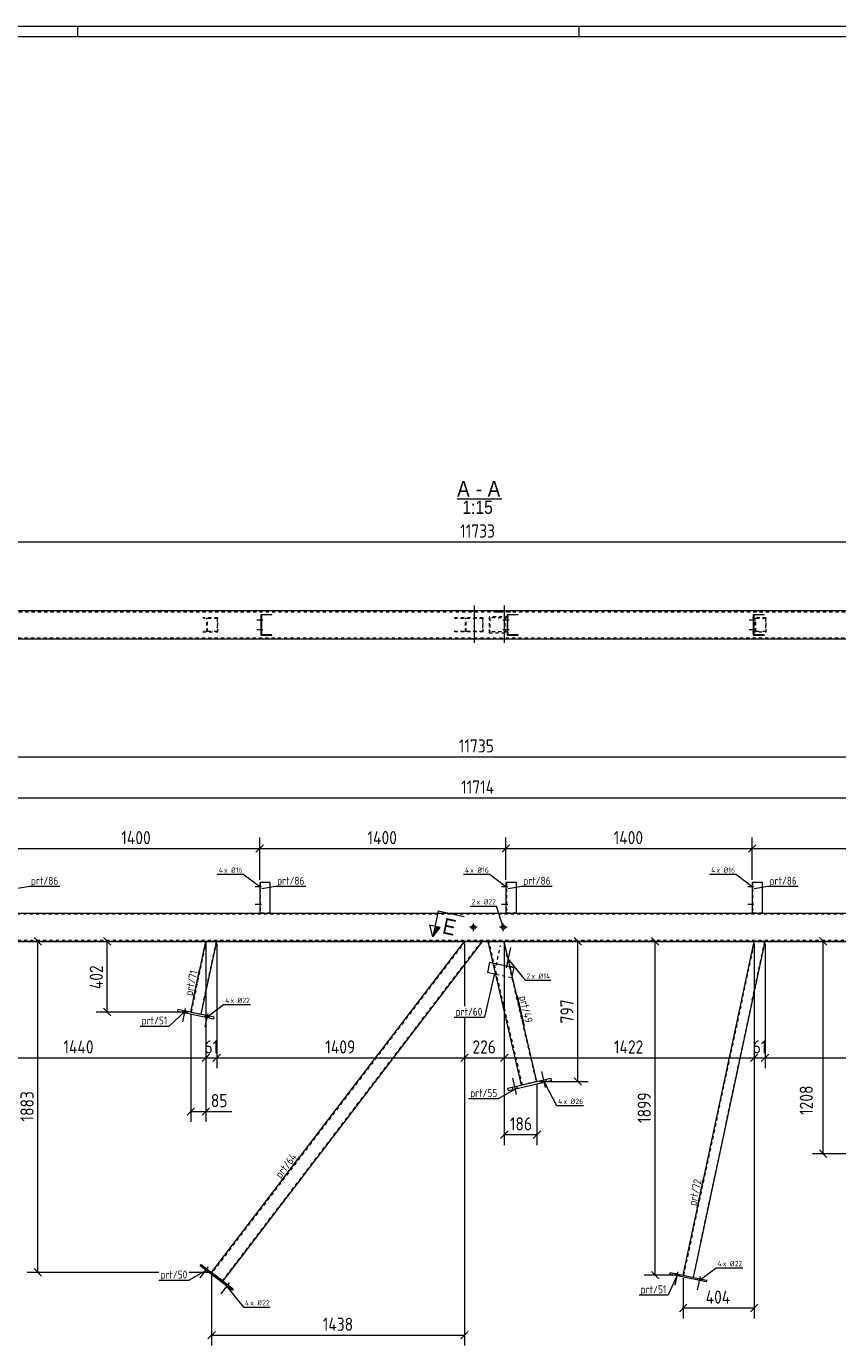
# Model space of a CAD drawing. Header units: millimetres. Extents: x 1 to 1188, y 1 to 840.
# Tile 3 of 6: x 408 to 716, y 340 to 840. Entities that reach past the tile are written whole.
import ezdxf

# ---------------------------------------------------------------- set-up
doc = ezdxf.new("R2010")
doc.units = ezdxf.units.MM
doc.header["$LTSCALE"] = 0.6
doc.linetypes.add('XKITLINE00', pattern=[0])
doc.linetypes.add('XKITLINE02', pattern=[4, 2, -2])
for name, color, linetype, lineweight in [('Bolt', 7, 'Continuous', 0), ('BoltMark', 3, 'Continuous', 0), ('DrawingSheet', 5, 'Continuous', 0), ('OtherObjectType', 1, 'Continuous', 0), ('Part', 2, 'Continuous', 0), ('PartMark', 3, 'Continuous', 0), ('Section', 6, 'Continuous', 0), ('Z-DIMENSIONS', 1, 'Continuous', 0)]:
    doc.layers.add(name, color=color, linetype=linetype, lineweight=lineweight)
doc.styles.add('ARIAL', font='ARIAL.TTF')
doc.styles.add('ISOCPEUR', font='ISOCPEUR.TTF')

msp = doc.modelspace()

# ---------------------------------------------------------------- hatches: boundary and pattern name
at = {"layer": 'Section'}
msp.add_hatch(color=6, dxfattribs=at).paths.add_polyline_path([(565.31, 498.27), (562.52, 494.77), (563.35, 498.68)], flags=17)

# ---------------------------------------------------------------- linework, layer by layer
at = {"layer": 'Bolt', "color": 3, "linetype": 'XKITLINE00', "lineweight": 0}
for p, q in [((578.34, 606.2), (578.34, 620.37)), ((589.67, 606.2), (589.67, 620.37)), ((497.63, 615.4), (497.43, 615.4)), ((577.6, 618.03), (577.6, 618.36)), ((579.08, 618.03), (579.08, 618.36)), ((588.93, 618.03), (588.93, 618.36)), ((590.41, 618.03), (590.41, 618.36)), ((590.96, 615.4), (590.76, 615.4)), ((684.29, 615.4), (684.09, 615.4)), ((684.36, 615.4), (684.16, 615.4)), ((498.13, 614.86), (495.76, 614.86)), ((498.13, 611.2), (495.76, 611.2)), ((497.62, 614.33), (497.42, 614.33)), ((497.62, 610.66), (497.42, 610.66)), ((497.63, 611.73), (497.43, 611.73)), ((591.46, 614.86), (589.09, 614.86)), ((591.46, 611.2), (589.09, 611.2)), ((590.95, 614.33), (590.75, 614.33)), ((590.95, 610.66), (590.75, 610.66)), ((590.96, 611.73), (590.76, 611.73)), ((684.78, 614.86), (682.42, 614.86)), ((684.78, 611.2), (682.42, 611.2)), ((684.85, 614.86), (682.48, 614.86)), ((684.85, 611.2), (682.48, 611.2)), ((684.28, 614.33), (684.08, 614.33)), ((684.28, 610.66), (684.08, 610.66)), ((684.29, 611.73), (684.09, 611.73)), ((684.35, 614.33), (684.15, 614.33)), ((684.35, 610.66), (684.15, 610.66)), ((684.36, 611.73), (684.16, 611.73)), ((577.6, 607.7), (577.6, 608.03)), ((579.08, 607.7), (579.08, 608.03)), ((588.93, 607.7), (588.93, 608.03)), ((590.41, 607.7), (590.41, 608.03)), ((497.59, 513.68), (495.23, 513.68)), ((497.59, 513.68), (495.23, 513.68)), ((497.09, 514.22), (496.89, 514.22)), ((497.09, 514.22), (496.89, 514.22)), ((497.09, 513.15), (496.89, 513.15)), ((497.09, 513.15), (496.89, 513.15)), ((590.93, 513.68), (588.56, 513.68)), ((590.93, 513.68), (588.56, 513.68)), ((590.43, 514.22), (590.23, 514.22)), ((590.43, 514.22), (590.23, 514.22)), ((590.43, 513.15), (590.23, 513.15)), ((590.43, 513.15), (590.23, 513.15)), ((684.26, 513.68), (681.89, 513.68)), ((684.26, 513.68), (681.89, 513.68)), ((683.76, 514.22), (683.56, 514.22)), ((683.76, 514.22), (683.56, 514.22)), ((683.76, 513.15), (683.56, 513.15)), ((683.76, 513.15), (683.56, 513.15)), ((497.59, 507.02), (495.23, 507.02)), ((497.59, 507.02), (495.23, 507.02)), ((497.09, 507.55), (496.89, 507.55)), ((497.09, 507.55), (496.89, 507.55)), ((497.09, 506.48), (496.89, 506.48)), ((497.09, 506.48), (496.89, 506.48)), ((590.93, 507.02), (588.56, 507.02)), ((590.93, 507.02), (588.56, 507.02)), ((590.43, 507.55), (590.23, 507.55)), ((590.43, 507.55), (590.23, 507.55)), ((590.43, 506.48), (590.23, 506.48)), ((590.43, 506.48), (590.23, 506.48)), ((684.26, 507.02), (681.89, 507.02)), ((684.26, 507.02), (681.89, 507.02)), ((683.76, 507.55), (683.56, 507.55)), ((683.76, 507.55), (683.56, 507.55)), ((683.76, 506.48), (683.56, 506.48)), ((683.76, 506.48), (683.56, 506.48)), ((579.36, 498.35), (576.43, 498.35)), ((577.9, 496.89), (577.9, 499.82)), ((590.7, 498.35), (587.76, 498.35)), ((589.23, 496.89), (589.23, 499.82)), ((590.44, 483.01), (592.07, 490.67)), ((590.09, 483.59), (590.13, 483.79)), ((591, 483.4), (591.04, 483.6)), ((468.7, 467.51), (467.62, 462.46)), ((468.7, 467.51), (467.62, 462.46)), ((467.81, 466.85), (467.67, 466.2)), ((467.81, 466.85), (467.67, 466.2)), ((469.24, 466.55), (469.1, 465.89)), ((469.24, 466.55), (469.1, 465.89)), ((477.18, 465.71), (476.1, 460.66)), ((477.18, 465.71), (476.1, 460.66)), ((476.28, 465.05), (476.15, 464.4)), ((476.28, 465.05), (476.15, 464.4)), ((477.72, 464.74), (477.58, 464.09)), ((477.72, 464.74), (477.58, 464.09)), ((594.26, 434.98), (592.82, 441.15)), ((594.26, 434.98), (592.82, 441.15)), ((603.99, 439.31), (603.77, 440.28)), ((603.99, 439.31), (603.77, 440.28)), ((605.29, 437.56), (603.85, 443.72)), ((605.29, 437.56), (603.85, 443.72)), ((605.68, 439.7), (605.45, 440.68)), ((605.68, 439.7), (605.45, 440.68)), ((592.96, 436.73), (592.73, 437.71)), ((592.96, 436.73), (592.73, 437.71)), ((594.64, 437.13), (594.42, 438.1)), ((594.64, 437.13), (594.42, 438.1)), ((477.33, 369.57), (474.2, 365.46)), ((477.33, 369.57), (474.2, 365.46)), ((476.24, 369.35), (475.84, 368.82)), ((476.24, 369.35), (475.84, 368.82)), ((477.41, 368.46), (477, 367.93)), ((477.41, 368.46), (477, 367.93)), ((655.36, 367.71), (654.29, 362.66)), ((655.36, 367.71), (654.29, 362.66)), ((654.47, 367.05), (654.33, 366.4)), ((654.47, 367.05), (654.33, 366.4)), ((655.9, 366.74), (655.77, 366.09)), ((655.9, 366.74), (655.77, 366.09)), ((663.84, 365.91), (662.76, 360.85)), ((663.84, 365.91), (662.76, 360.85)), ((662.95, 365.25), (662.81, 364.59)), ((662.95, 365.25), (662.81, 364.59)), ((485.28, 363.5), (482.14, 359.4)), ((485.28, 363.5), (482.14, 359.4)), ((484.19, 363.28), (483.79, 362.75)), ((484.19, 363.28), (483.79, 362.75)), ((485.36, 362.39), (484.95, 361.86)), ((485.36, 362.39), (484.95, 361.86)), ((664.38, 364.94), (664.24, 364.29)), ((664.38, 364.94), (664.24, 364.29))]:
    msp.add_line(p, q, dxfattribs=at)
at = {"layer": 'Bolt', "color": 3, "linetype": 'XKITLINE02', "lineweight": 0}
for p, q in [((586.82, 618.03), (588.53, 618.03)), ((590.73, 618.03), (592.43, 618.03)), ((586.53, 483.84), (588.16, 491.5)), ((586.17, 484.43), (586.22, 484.62)), ((587.09, 484.23), (587.13, 484.43))]:
    msp.add_line(p, q, dxfattribs=at)
at = {"layer": 'Bolt', "color": 3, "linetype": 'XKITLINE00', "lineweight": 0}
for centre in [(577.9, 498.35), (589.23, 498.35)]:
    msp.add_circle(centre, 0.733, dxfattribs=at)
at = {"layer": 'BoltMark', "color": 4, "linetype": 'XKITLINE00', "lineweight": 0}
for p, q in [((480.77, 518.45), (490.56, 518.45)), ((496.93, 513.68), (490.56, 518.45)), ((574.11, 518.45), (583.9, 518.45)), ((590.26, 513.68), (583.9, 518.45)), ((667.44, 518.45), (677.23, 518.45)), ((683.59, 513.68), (677.23, 518.45)), ((576.68, 506.41), (586.64, 506.41)), ((589.23, 498.35), (586.64, 506.41)), ((591.12, 486.2), (597.48, 478.24)), ((597.48, 478.24), (607.27, 478.24)), ((476.86, 464.24), (483.23, 469.01)), ((483.23, 469.01), (493.36, 469.01)), ((604.84, 439.5), (609.47, 430.75)), ((609.47, 430.75), (619.61, 430.75)), ((663.53, 364.44), (669.89, 369.21)), ((669.89, 369.21), (680.02, 369.21)), ((484.37, 362.31), (490.73, 354.35)), ((490.73, 354.35), (500.87, 354.35))]:
    msp.add_line(p, q, dxfattribs=at)
at = {"layer": 'DrawingSheet', "color": 2, "linetype": 'XKITLINE00', "lineweight": 0}
for p, q in [((1188, 840), (1, 840)), ((428, 836), (428, 840)), ((618, 836), (618, 840))]:
    msp.add_line(p, q, dxfattribs=at)
at = {"layer": 'DrawingSheet', "color": 3, "linetype": 'XKITLINE00', "lineweight": 0}
msp.add_line((1184, 836), (5, 836), dxfattribs=at)
at = {"layer": 'OtherObjectType', "color": 6, "linetype": 'XKITLINE00', "lineweight": 0}
msp.add_line((571.74, 660.89), (588.68, 660.89), dxfattribs=at)
at = {"layer": 'Part', "color": 7, "linetype": 'XKITLINE02', "lineweight": 0}
for p, q in [((189.62, 618.03), (970.57, 618.03)), ((480.99, 615.7), (475.37, 615.7)), ((480.78, 615.5), (475.58, 615.5)), ((476.9, 610.36), (476.9, 615.7)), ((477.1, 610.56), (477.1, 615.5)), ((480.78, 615.5), (480.78, 610.56)), ((480.99, 610.36), (480.99, 615.7)), ((497.39, 617.03), (497.39, 609.03)), ((497.39, 617.03), (497.39, 617.03)), ((497.59, 609.23), (497.59, 616.83)), ((497.68, 616.83), (497.59, 616.83)), ((501.39, 616.83), (501.39, 617.03)), ((581.63, 615.7), (570.33, 615.7)), ((581.38, 615.5), (570.59, 615.5)), ((574.92, 610.36), (574.92, 615.7)), ((575.17, 610.56), (575.17, 615.5)), ((581.38, 615.5), (581.38, 610.56)), ((581.63, 610.36), (581.63, 615.7)), ((591.28, 616.03), (583.84, 616.03)), ((583.84, 616.03), (583.84, 610.03)), ((590.94, 615.7), (584.18, 615.7)), ((584.18, 615.7), (584.18, 610.36)), ((589.66, 610.36), (589.66, 615.7)), ((590, 610.03), (590, 616.03)), ((590.72, 617.03), (590.72, 609.03)), ((590.72, 617.03), (590.72, 617.03)), ((590.92, 609.23), (590.92, 616.83)), ((591.02, 616.83), (590.92, 616.83)), ((594.72, 616.83), (594.72, 617.03)), ((688.85, 615.7), (683.7, 615.7)), ((688.65, 615.5), (683.9, 615.5)), ((684.05, 617.03), (684.05, 609.03)), ((684.05, 617.03), (684.05, 617.03)), ((684.25, 609.23), (684.25, 616.83)), ((684.36, 616.83), (684.25, 616.83)), ((684.76, 610.36), (684.76, 615.7)), ((684.97, 610.56), (684.97, 615.5)), ((688.05, 616.83), (688.05, 617.03)), ((688.65, 615.5), (688.65, 610.56)), ((688.85, 610.36), (688.85, 615.7)), ((475.37, 610.36), (480.99, 610.36)), ((480.78, 610.56), (475.58, 610.56)), ((581.63, 610.36), (570.33, 610.36)), ((581.38, 610.56), (570.59, 610.56)), ((590.94, 610.36), (584.18, 610.36)), ((683.7, 610.36), (688.85, 610.36)), ((688.65, 610.56), (683.9, 610.56)), ((970.57, 608.03), (189.62, 608.03)), ((497.39, 609.03), (497.39, 609.03)), ((497.59, 609.23), (497.68, 609.23)), ((501.39, 609.03), (501.39, 609.23)), ((583.84, 610.03), (591.28, 610.03)), ((590.72, 609.03), (590.72, 609.03)), ((590.92, 609.23), (591.02, 609.23)), ((594.72, 609.03), (594.72, 609.23)), ((684.05, 609.03), (684.05, 609.03)), ((684.25, 609.23), (684.36, 609.23)), ((688.05, 609.03), (688.05, 609.23)), ((497.09, 515.35), (497.09, 503.68)), ((590.43, 515.35), (590.43, 503.68)), ((683.76, 515.35), (683.76, 503.68)), ((970.09, 503.35), (189.2, 503.35)), ((496.89, 503.68), (496.89, 503.69)), ((500.89, 503.68), (496.89, 503.68)), ((500.89, 503.69), (500.89, 503.68)), ((590.23, 503.68), (590.23, 503.69)), ((594.23, 503.68), (590.23, 503.68)), ((594.23, 503.69), (594.23, 503.68)), ((683.56, 503.68), (683.56, 503.69)), ((687.56, 503.68), (683.56, 503.68)), ((687.56, 503.69), (687.56, 503.68)), ((967.97, 493.35), (189.2, 493.35)), ((471, 466.17), (476.71, 493.02)), ((480.39, 493.02), (474.52, 465.42)), ((476.5, 493.02), (480.59, 493.02)), ((574.78, 493.02), (478.84, 367.37)), ((580.99, 493.02), (482.76, 364.38)), ((574.53, 493.02), (581.24, 493.02)), ((589.61, 493.02), (583.45, 493.02)), ((596.5, 438.58), (583.79, 493.02)), ((589.27, 493.02), (601.69, 439.8)), ((657.67, 366.37), (684.58, 493.02)), ((688.27, 493.02), (661.19, 365.62)), ((684.38, 493.02), (688.47, 493.02)), ((593.15, 482.94), (584.02, 484.88)), ((591.85, 483.42), (585.37, 484.8)), ((592.36, 479.23), (586.37, 480.5)), ((592.59, 480.28), (592.36, 479.23)), ((470.81, 466.21), (474.72, 465.38)), ((602.01, 439.87), (596.17, 438.51)), ((482.92, 364.26), (478.68, 367.49)), ((657.47, 366.41), (661.38, 365.58))]:
    msp.add_line(p, q, dxfattribs=at)
at = {"layer": 'Part', "color": 2, "linetype": 'XKITLINE00', "lineweight": 0}
for p, q in [((970.64, 618.36), (189.75, 618.36)), ((497.39, 617.03), (501.48, 617.03)), ((497.48, 609.03), (497.48, 617.03)), ((501.48, 616.83), (497.68, 616.83)), ((497.68, 609.23), (497.68, 616.83)), ((501.48, 616.83), (501.48, 617.03)), ((590.72, 617.03), (594.82, 617.03)), ((590.82, 609.03), (590.82, 617.03)), ((594.82, 616.83), (591.02, 616.83)), ((591.02, 609.23), (591.02, 616.83)), ((594.82, 616.83), (594.82, 617.03)), ((684.05, 617.03), (688.16, 617.03)), ((684.16, 609.03), (684.16, 617.03)), ((688.16, 616.83), (684.36, 616.83)), ((684.36, 609.23), (684.36, 616.83)), ((688.16, 616.83), (688.16, 617.03)), ((189.75, 607.7), (970.64, 607.7)), ((501.48, 609.03), (497.39, 609.03)), ((501.48, 609.23), (497.68, 609.23)), ((501.48, 609.03), (501.48, 609.23)), ((594.82, 609.03), (590.72, 609.03)), ((594.82, 609.23), (591.02, 609.23)), ((594.82, 609.03), (594.82, 609.23)), ((688.16, 609.03), (684.05, 609.03)), ((688.16, 609.23), (684.36, 609.23)), ((688.16, 609.03), (688.16, 609.23)), ((496.89, 515.35), (496.89, 503.69)), ((500.89, 515.35), (496.89, 515.35)), ((500.89, 503.69), (500.89, 515.35)), ((590.23, 515.35), (590.23, 503.69)), ((594.23, 515.35), (590.23, 515.35)), ((594.23, 503.69), (594.23, 515.35)), ((683.56, 515.35), (683.56, 503.69)), ((687.56, 515.35), (683.56, 515.35)), ((687.56, 503.69), (687.56, 515.35)), ((189.2, 503.69), (970.17, 503.69)), ((967.9, 493.02), (189.2, 493.02)), ((470.81, 466.21), (476.5, 493.02)), ((474.72, 465.38), (480.59, 493.02)), ((478.68, 367.49), (574.53, 493.02)), ((581.24, 493.02), (482.92, 364.26)), ((596.17, 438.51), (583.45, 493.02)), ((602.01, 439.87), (589.61, 493.02)), ((657.47, 366.41), (684.38, 493.02)), ((661.38, 365.58), (688.47, 493.02)), ((584.06, 485.08), (583.23, 481.17)), ((586.37, 480.5), (583.23, 481.17)), ((584.06, 485.08), (585.37, 484.8)), ((593.19, 483.14), (591.85, 483.42)), ((593.19, 483.14), (592.59, 480.28)), ((465.92, 467.25), (465.78, 466.6)), ((465.78, 466.6), (479.47, 463.69)), ((465.92, 467.25), (479.61, 464.34)), ((479.47, 463.69), (479.61, 464.34)), ((590.98, 437.3), (607.21, 441.08)), ((607.21, 441.08), (607.43, 440.11)), ((591.2, 436.32), (590.98, 437.3)), ((607.43, 440.11), (591.2, 436.32)), ((474.3, 370), (474.71, 370.53)), ((474.71, 370.53), (486.89, 361.22)), ((486.49, 360.69), (474.3, 370)), ((652.44, 366.8), (652.58, 367.45)), ((666.13, 363.89), (652.44, 366.8)), ((652.58, 367.45), (666.27, 364.54)), ((486.89, 361.22), (486.49, 360.69)), ((666.27, 364.54), (666.13, 363.89))]:
    msp.add_line(p, q, dxfattribs=at)
at = {"layer": 'Part', "color": 11, "linetype": 'XKITLINE00', "lineweight": 0}
for p, q in [((497.48, 616.01), (497.68, 616.21)), ((498.31, 616.83), (498.51, 617.03)), ((501, 616.83), (501.2, 617.03)), ((590.82, 616.01), (591.02, 616.21)), ((591.64, 616.83), (591.84, 617.03)), ((594.34, 616.83), (594.54, 617.03)), ((684.16, 616.01), (684.36, 616.21)), ((684.98, 616.83), (685.18, 617.03)), ((687.68, 616.83), (687.88, 617.03)), ((497.48, 613.31), (497.68, 613.51)), ((497.48, 611.97), (497.68, 612.17)), ((590.82, 613.31), (591.02, 613.51)), ((590.82, 611.97), (591.02, 612.17)), ((684.16, 613.31), (684.36, 613.51)), ((684.16, 611.97), (684.36, 612.17)), ((497.48, 609.27), (497.68, 609.47)), ((498.59, 609.03), (498.79, 609.23)), ((501.28, 609.03), (501.48, 609.23)), ((501.48, 609.23), (501.48, 609.23)), ((590.82, 609.27), (591.02, 609.47)), ((591.93, 609.03), (592.13, 609.23)), ((594.62, 609.03), (594.82, 609.23)), ((594.82, 609.23), (594.82, 609.23)), ((684.16, 609.27), (684.36, 609.47)), ((685.26, 609.03), (685.46, 609.23)), ((687.96, 609.03), (688.16, 609.23)), ((688.16, 609.23), (688.16, 609.23))]:
    msp.add_line(p, q, dxfattribs=at)
at = {"layer": 'PartMark', "color": 7, "linetype": 'XKITLINE00', "lineweight": 0}
for p, q in [((404.38, 513), (409.58, 513.9)), ((409.58, 513.9), (421.09, 513.9)), ((497.71, 513), (502.91, 513.9)), ((502.91, 513.9), (514.42, 513.9)), ((591.05, 513), (596.24, 513.9)), ((596.24, 513.9), (607.76, 513.9)), ((684.38, 513), (689.58, 513.9)), ((689.58, 513.9), (701.09, 513.9)), ((471.83, 471.52), (474.12, 482.27)), ((585.95, 480.83), (582.07, 464.24)), ((594.52, 472.43), (597.19, 460.97)), ((468.61, 466.51), (462.55, 460.91)), ((451.55, 460.91), (462.55, 460.91)), ((570.56, 464.24), (582.07, 464.24)), ((594.38, 437.32), (587.61, 433.41)), ((576.1, 433.41), (587.61, 433.41)), ((505, 402.12), (512.14, 411.48)), ((662.78, 391.86), (665.17, 403.12)), ((476.95, 368.46), (470.19, 364.54)), ((655.27, 366.71), (651.74, 358.94)), ((458.67, 364.54), (470.19, 364.54)), ((640.75, 358.94), (651.74, 358.94))]:
    msp.add_line(p, q, dxfattribs=at)
at = {"layer": 'Section', "color": 6, "linetype": 'XKITLINE00', "lineweight": 0}
for p, q in [((564.6, 504.55), (562.52, 494.77)), ((564.6, 504.55), (574.38, 502.47)), ((562.52, 494.77), (561.4, 499.1)), ((565.31, 498.27), (561.4, 499.1)), ((562.52, 494.77), (565.31, 498.27))]:
    msp.add_line(p, q, dxfattribs=at)
at = {"layer": 'Z-DIMENSIONS', "color": 7, "linetype": 'XKITLINE00', "lineweight": 0}
for p, q in [((188.42, 644.54), (970.64, 644.54)), ((187.87, 563.04), (970.18, 563.04)), ((189.2, 547.44), (970.17, 547.44)), ((496.89, 516.35), (496.89, 532.35)), ((496.89, 516.35), (496.89, 532.35)), ((590.23, 516.35), (590.23, 532.35)), ((590.23, 516.35), (590.23, 532.35)), ((683.56, 516.35), (683.56, 532.35)), ((683.56, 516.35), (683.56, 532.35)), ((403.56, 528.25), (496.89, 528.25)), ((498.31, 529.67), (495.48, 526.84)), ((498.31, 529.67), (495.48, 526.84)), ((496.89, 528.25), (590.23, 528.25)), ((591.64, 529.67), (588.81, 526.84)), ((591.64, 529.67), (588.81, 526.84)), ((590.23, 528.25), (683.56, 528.25)), ((684.98, 529.67), (682.15, 526.84)), ((684.98, 529.67), (682.15, 526.84)), ((683.56, 528.25), (776.89, 528.25)), ((923.67, 493.02), (209.52, 493.02)), ((245.69, 493.02), (905.61, 493.02)), ((313.56, 493.02), (860.32, 493.02)), ((343.03, 493.02), (835.8, 493.02)), ((850.27, 493.02), (345.55, 493.02)), ((620.67, 493.02), (408.69, 493.02)), ((411.37, 494.43), (414.2, 491.61)), ((412.79, 367.49), (412.79, 493.02)), ((430.33, 493.02), (714.54, 493.02)), ((708.01, 493.02), (434.96, 493.02)), ((437.65, 494.43), (440.47, 491.61)), ((439.06, 466.21), (439.06, 493.02)), ((476.5, 492.02), (476.5, 444.88)), ((476.5, 492.02), (476.5, 456.48)), ((476.5, 492.02), (476.5, 456.48)), ((480.59, 492.02), (480.59, 456.48)), ((480.59, 492.02), (480.59, 444.88)), ((502.93, 493.02), (650.79, 493.02)), ((547.44, 493.02), (621.47, 493.02)), ((574.53, 492.02), (574.53, 468.44)), ((574.53, 492.02), (574.53, 468.44)), ((574.53, 492.02), (574.53, 468.44)), ((589.61, 492.02), (589.61, 444.88)), ((589.61, 492.02), (589.61, 444.88)), ((589.61, 492.02), (589.61, 415.72)), ((616.06, 494.43), (618.89, 491.61)), ((617.47, 439.87), (617.47, 493.02)), ((645.38, 494.43), (648.21, 491.61)), ((646.79, 366.41), (646.79, 493.02)), ((684.38, 492.02), (684.38, 444.88)), ((684.38, 492.02), (684.38, 456.48)), ((684.38, 492.02), (684.38, 456.48)), ((688.47, 492.02), (688.47, 456.48)), ((688.47, 492.02), (688.47, 444.88)), ((709.12, 494.43), (711.95, 491.61)), ((710.54, 412.49), (710.54, 493.02)), ((469.81, 466.21), (434.96, 466.21)), ((437.65, 467.63), (440.47, 464.8)), ((470.81, 465.21), (470.81, 424.53)), ((574.53, 464.24), (574.53, 339.71)), ((574.53, 464.24), (574.53, 444.88)), ((574.53, 464.24), (574.53, 444.88)), ((477.92, 450.29), (475.09, 447.46)), ((482.01, 450.29), (479.18, 447.46)), ((575.94, 450.29), (573.11, 447.46)), ((575.94, 450.29), (573.11, 447.46)), ((591.03, 450.29), (588.2, 447.46)), ((591.03, 450.29), (588.2, 447.46)), ((685.79, 450.29), (682.97, 447.46)), ((689.88, 450.29), (687.06, 447.46)), ((380.49, 448.88), (476.5, 448.88)), ((477.1, 449.48), (475.09, 447.46)), ((476.5, 449.48), (476.5, 444.88)), ((476.5, 449.48), (476.5, 424.53)), ((476.5, 448.88), (480.59, 448.88)), ((481.19, 449.48), (479.18, 447.46)), ((480.59, 449.48), (480.59, 444.88)), ((480.59, 448.88), (574.53, 448.88)), ((574.53, 448.88), (589.61, 448.88)), ((589.61, 448.88), (684.38, 448.88)), ((684.98, 449.48), (682.97, 447.46)), ((684.38, 449.48), (684.38, 444.88)), ((684.38, 449.48), (684.38, 350)), ((684.38, 448.88), (688.47, 448.88)), ((689.07, 449.48), (687.06, 447.46)), ((688.47, 449.48), (688.47, 444.88)), ((688.47, 448.88), (782.76, 448.88)), ((616.06, 441.29), (618.89, 438.46)), ((602.01, 438.87), (602.01, 415.72)), ((603.01, 439.87), (621.47, 439.87)), ((472.22, 429.94), (469.39, 427.11)), ((470.81, 428.53), (476.5, 428.53)), ((477.92, 429.94), (475.09, 427.11)), ((476.5, 428.53), (486.27, 428.53)), ((476.5, 428.53), (486.27, 428.53)), ((591.03, 421.14), (588.2, 418.31)), ((603.43, 421.14), (600.6, 418.31)), ((589.61, 419.72), (602.01, 419.72)), ((729.07, 412.49), (706.44, 412.49)), ((709.12, 413.9), (711.95, 411.07)), ((458.67, 367.49), (408.69, 367.49)), ((411.37, 368.91), (414.2, 366.08)), ((477.68, 367.49), (470.19, 367.49)), ((478.68, 366.49), (478.68, 339.71)), ((656.47, 366.41), (642.69, 366.41)), ((645.38, 367.82), (648.21, 365)), ((657.47, 365.41), (657.47, 350)), ((658.88, 355.41), (656.06, 352.58)), ((685.79, 355.41), (682.97, 352.58)), ((657.47, 354), (684.38, 354)), ((480.09, 345.12), (477.27, 342.3)), ((478.68, 343.71), (574.53, 343.71)), ((575.94, 345.12), (573.11, 342.3))]:
    msp.add_line(p, q, dxfattribs=at)
at = {"layer": 'Z-DIMENSIONS', "color": 3}
for p in [(496.89, 528.25), (496.89, 528.25), (590.23, 528.25), (590.23, 528.25), (683.56, 528.25), (683.56, 528.25), (412.79, 493.02), (439.06, 493.02), (617.47, 493.02), (646.79, 493.02), (710.54, 493.02), (439.06, 466.21), (476.5, 448.88), (476.5, 448.88), (480.59, 448.88), (480.59, 448.88), (574.53, 448.88), (574.53, 448.88), (589.61, 448.88), (589.61, 448.88), (684.38, 448.88), (684.38, 448.88), (688.47, 448.88), (688.47, 448.88), (617.47, 439.87), (470.81, 428.53), (476.5, 428.53), (589.61, 419.72), (602.01, 419.72), (710.54, 412.49), (412.79, 367.49), (646.79, 366.41), (657.47, 354), (684.38, 354), (478.68, 343.71), (574.53, 343.71)]:
    msp.add_point(p, dxfattribs=at)

# ---------------------------------------------------------------- texts
at = {"layer": 'BoltMark', "color": 4, "style": 'ISOCPEUR', "width": 0.85}
for s, p in [('4', (481.37, 519.05)), ('x Ø', (483.35, 519.05)), ('16', (487.9, 519.05)), ('4', (574.71, 519.05)), ('x Ø', (576.68, 519.05)), ('16', (581.23, 519.05)), ('4', (668.04, 519.05)), ('x Ø', (670.02, 519.05)), ('16', (674.57, 519.05)), ('2', (577.28, 507.01)), ('x Ø', (579.08, 507.01)), ('22', (583.63, 507.01)), ('2', (598.08, 478.84)), ('x Ø', (599.89, 478.84)), ('14', (604.44, 478.84)), ('4', (483.83, 469.61)), ('x Ø', (485.8, 469.61)), ('22', (490.36, 469.61)), ('4', (610.07, 431.35)), ('x Ø', (612.05, 431.35)), ('26', (616.6, 431.35)), ('4', (670.49, 369.81)), ('x Ø', (672.46, 369.81)), ('22', (677.02, 369.81)), ('4', (491.33, 354.95)), ('x Ø', (493.31, 354.95)), ('22', (497.86, 354.95))]:
    msp.add_text(s, height=2, dxfattribs=at).set_placement(p)
at = {"layer": 'OtherObjectType', "color": 6, "style": 'ARIAL', "width": 0.85}
for s, height, p in [('A', 6, (571.74, 661.64)), ('A', 6, (583.34, 661.64)), ('-', 6, (578.87, 661.64)), ('1:15', 5, (573.72, 655.14))]:
    msp.add_text(s, height=height, dxfattribs=at).set_placement(p)
at = {"layer": 'PartMark', "color": 3, "style": 'ISOCPEUR', "width": 0.85}
for s, p in [('prt/86', (410.18, 514.5)), ('prt/86', (503.51, 514.5)), ('prt/86', (596.84, 514.5)), ('prt/86', (690.18, 514.5)), ('prt/60', (571.16, 464.84)), ('prt/51', (452.15, 461.51)), ('prt/55', (576.7, 434.01)), ('prt/50', (459.27, 365.14)), ('prt/51', (641.35, 359.54))]:
    msp.add_text(s, height=3, dxfattribs=at).set_placement(p)
for s, rotation, p in [('prt/71', 78.0025, (471.37, 472.23)), ('prt/49', -76.868, (595.24, 471.98)), ('prt/64', 52.6376, (504.88, 402.96)), ('prt/72', 78.0025, (662.32, 392.57))]:
    msp.add_text(s, height=3, rotation=rotation, dxfattribs=at).set_placement(p)
at = {"layer": 'Section', "color": 6, "style": 'ARIAL', "width": 0.85}
msp.add_text('E', height=6, rotation=-11.9977, dxfattribs=at).set_placement((565.87, 496.1))
at = {"layer": 'Z-DIMENSIONS', "color": 3, "style": 'ISOCPEUR', "width": 0.85}
for s, p in [('11733', (572.87, 646.14)), ('11735', (572.37, 564.64)), ('11714', (573.24, 549.04)), ('1400', (444.43, 529.85)), ('1400', (537.76, 529.85)), ('1400', (631.09, 529.85)), ('1440', (422.48, 450.48)), ('61', (475.97, 450.48)), ('1409', (521.76, 450.48)), ('226', (577.56, 450.48)), ('1422', (631.2, 450.48)), ('61', (683.85, 450.48)), ('85', (478.38, 430.13)), ('186', (591.73, 421.32)), ('404', (665.98, 355.6)), ('1438', (520.8, 345.31))]:
    msp.add_text(s, height=5, dxfattribs=at).set_placement(p)
for s, p in [('402', (437.46, 474.89)), ('797', (615.87, 461.93)), ('1883', (411.19, 424.67)), ('1899', (645.19, 424.13)), ('1208', (706.61, 427.18))]:
    msp.add_text(s, height=5, rotation=90.0002, dxfattribs=at).set_placement(p)

doc.saveas('drawing.dxf')
